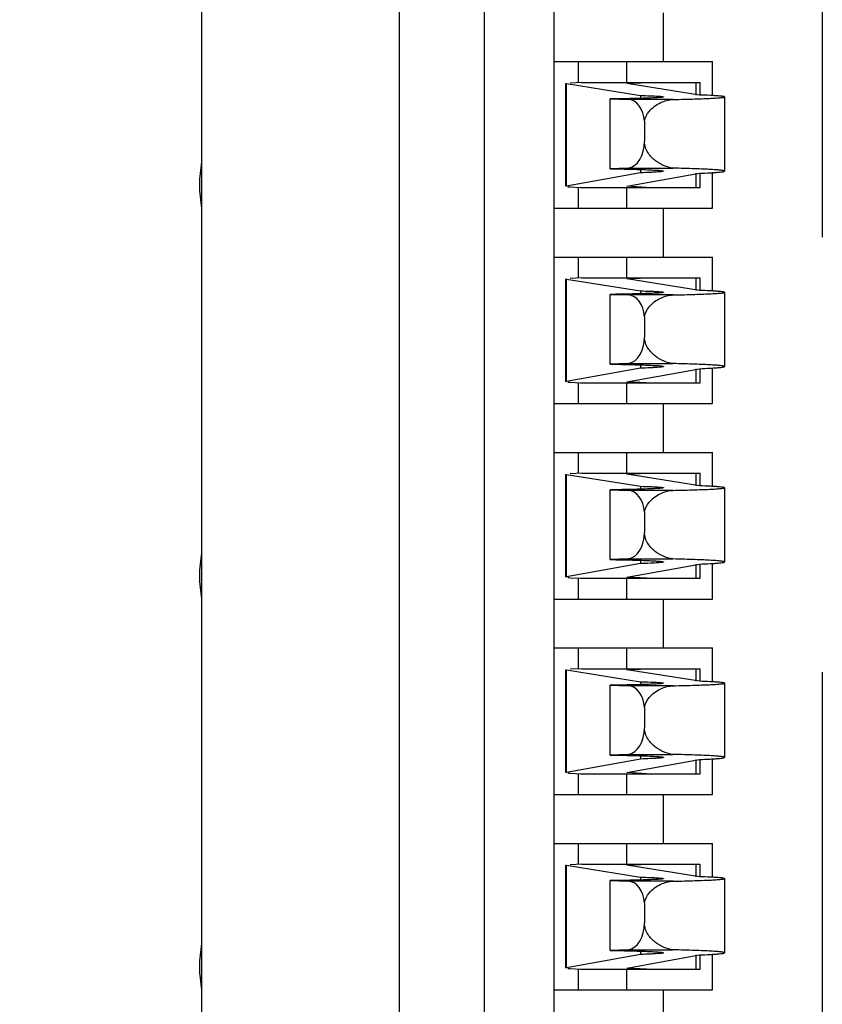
# Model space of a CAD drawing. Header units: inches. Extents: x 0 to 34, y 0 to 22.
# Tile 15 of 51: x 11.392 to 11.65, y 12.13 to 12.448. Entities that reach past the tile are written whole.
import ezdxf

# ---------------------------------------------------------------- set-up
doc = ezdxf.new("R2010")
doc.units = ezdxf.units.IN
doc.header["$LTSCALE"] = 1.87
doc.header["$MEASUREMENT"] = 0
doc.linetypes.add('CENTER', pattern=[0.6, 0.375, -0.075, 0.075, -0.075])
doc.layers.get('0').update_dxf_attribs({"linetype": 'CONTINUOUS'})
for name, color, linetype in [('02___PRT_ALL_AXES', 7, 'CONTINUOUS'), ('DATUMCURVES', 7, 'CONTINUOUS'), ('DIMENSIONS', 7, 'CONTINUOUS')]:
    doc.layers.add(name, color=color, linetype=linetype)
doc.styles.get("Standard").update_dxf_attribs({"font": 'txt', "width": 0.8})
doc.dimstyles.new('DIMSTYLE_2', dxfattribs={"dimtxt": 0.125, "dimasz": 0.18, "dimexe": 0.125, "dimexo": 0.0625, "dimgap": 0.03125, "dimtad": 0, "dimtih": 1, "dimtoh": 1, "dimlfac": 0.5, "dimdsep": 46, "dimtxsty": 'STANDARD', "dimblk": '_FILLED', "dimblk1": '_FILLED', "dimblk2": '_FILLED', "dimcen": 0.09, "dimadec": 0, "dimazin": 0, "dimtp": 0.001, "dimtm": 0.001, "dimtfac": 1, "dimtofl": 0, "dimtmove": 0, "dimatfit": 3, "dimldrblk": '_FILLED', "dimfxl": 1, "dimtolj": 1, "dimarcsym": 0})

# ---------------------------------------------------------------- blocks, each defined once
blk = doc.blocks.new('*D10')
at = {"layer": 'DIMENSIONS', "color": 2, "linetype": 'CONTINUOUS'}
blk.add_line((11.4451448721, 13.9853163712), (10.4613826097, 13.9853163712), dxfattribs=at)
at = {"layer": 'DIMENSIONS', "color": 2, "linetype": 'CONTINUOUS', "insert": (10.3988826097, 14.0478163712), "char_height": 0.125, "width": 1.625, "attachment_point": 3, "line_spacing_factor": 0.9}
blk.add_mtext('2X 98.75{\\Ftxt.shx;\\W1.000000;\\H0.125000; }[3.888]', dxfattribs=at)
blk = doc.blocks.new('_FILLED')
at = {"color": 0, "linetype": 'BYBLOCK'}
blk.add_solid([(0, 0), (-1, 0.1736111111), (-1, -0.1736111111)], dxfattribs=at)

msp = doc.modelspace()

# ---------------------------------------------------------------- linework, layer by layer
at = {"color": 7, "linetype": 'CONTINUOUS'}
for p, q in [((11.5141971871, 10.6129652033), (11.5141974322, 13.1373746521)), ((11.5415881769, 10.7487866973), (11.5415883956, 13.0015531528)), ((11.5639044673, 13.0015531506), (11.5639042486, 10.7487866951)), ((11.4503783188, 12.1161937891), (11.4503783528, 12.4665085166)), ((11.5992763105, 12.4342250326), (11.5992763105, 12.4499730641)), ((11.5639044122, 12.4342250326), (11.615024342, 12.4342250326)), ((11.5717172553, 12.4342250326), (11.5717172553, 12.4275321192)), ((11.5874652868, 12.4275321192), (11.5874652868, 12.4342250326)), ((11.615024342, 12.4232940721), (11.615024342, 12.4342250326)), ((11.5677802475, 12.3940399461), (11.5677802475, 12.4271897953)), ((11.5679419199, 12.3940984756), (11.5679419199, 12.427138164)), ((11.5679419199, 12.427138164), (11.591865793, 12.4233337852)), ((11.5729311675, 12.4275321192), (11.5691815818, 12.4273393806)), ((11.5729311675, 12.4275321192), (11.6110873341, 12.4275321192)), ((11.5874652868, 12.4271897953), (11.5941249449, 12.4275321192)), ((11.6108201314, 12.4234759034), (11.5874652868, 12.4271897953)), ((11.6096859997, 12.4275321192), (11.6096859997, 12.4234759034)), ((11.6110873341, 12.4234759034), (11.6110873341, 12.4275321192)), ((11.591865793, 12.4233337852), (11.591865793, 12.4223973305)), ((11.6189613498, 12.4228623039), (11.6189613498, 12.3989456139)), ((11.5820594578, 12.3997022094), (11.5820594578, 12.4221948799)), ((11.5820594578, 12.4221948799), (11.5878656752, 12.4220199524)), ((11.6023358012, 12.4220199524), (11.5878656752, 12.4220199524)), ((11.5931360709, 12.4150072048), (11.5931360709, 12.4084536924)), ((11.591865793, 12.3984111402), (11.5679419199, 12.3940984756)), ((11.5879167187, 12.3999022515), (11.5820594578, 12.3997022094)), ((11.5874652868, 12.3940399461), (11.6108201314, 12.3982500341)), ((11.5879167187, 12.3999022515), (11.6022630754, 12.3999022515)), ((11.591865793, 12.3994727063), (11.591865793, 12.3984111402)), ((11.6096859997, 12.3982500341), (11.6096859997, 12.3936738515)), ((11.6110873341, 12.3936738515), (11.6110873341, 12.3982500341)), ((11.615024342, 12.3869809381), (11.615024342, 12.3984561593)), ((11.5691815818, 12.3938703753), (11.5725542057, 12.3936738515)), ((11.5937479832, 12.3936738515), (11.5874652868, 12.3940399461)), ((11.5717172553, 12.3936738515), (11.5717172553, 12.3869809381)), ((11.5725542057, 12.3936738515), (11.6110873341, 12.3936738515)), ((11.5874652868, 12.3869809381), (11.5874652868, 12.3936738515)), ((11.5639044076, 12.3869809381), (11.615024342, 12.3869809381)), ((11.5992763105, 12.3712329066), (11.5992763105, 12.3869809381)), ((11.5639044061, 12.3712329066), (11.615024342, 12.3712329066)), ((11.5717172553, 12.3712329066), (11.5717172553, 12.3645399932)), ((11.5874652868, 12.3645399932), (11.5874652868, 12.3712329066)), ((11.615024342, 12.3603019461), (11.615024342, 12.3712329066)), ((11.5677802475, 12.3310478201), (11.5677802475, 12.3641976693)), ((11.5679419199, 12.3311063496), (11.5679419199, 12.364146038)), ((11.5679419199, 12.364146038), (11.591865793, 12.3603416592)), ((11.5729311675, 12.3645399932), (11.5691815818, 12.3643472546)), ((11.5729311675, 12.3645399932), (11.6110873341, 12.3645399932)), ((11.5874652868, 12.3641976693), (11.5941249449, 12.3645399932)), ((11.6108201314, 12.3604837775), (11.5874652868, 12.3641976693)), ((11.6096859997, 12.3645399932), (11.6096859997, 12.3604837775)), ((11.6110873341, 12.3604837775), (11.6110873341, 12.3645399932)), ((11.5820594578, 12.3367100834), (11.5820594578, 12.3592027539)), ((11.5820594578, 12.3592027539), (11.5878656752, 12.3590278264)), ((11.6023358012, 12.3590278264), (11.5878656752, 12.3590278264)), ((11.591865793, 12.3603416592), (11.591865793, 12.3594052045)), ((11.6189613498, 12.3598701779), (11.6189613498, 12.3359534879)), ((11.5931360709, 12.3520150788), (11.5931360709, 12.3454615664)), ((11.5879167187, 12.3369101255), (11.5820594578, 12.3367100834)), ((11.5879167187, 12.3369101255), (11.6022630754, 12.3369101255)), ((11.591865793, 12.3354190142), (11.5679419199, 12.3311063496)), ((11.5874652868, 12.3310478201), (11.6108201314, 12.3352579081)), ((11.591865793, 12.3364805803), (11.591865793, 12.3354190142)), ((11.6096859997, 12.3352579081), (11.6096859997, 12.3306817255)), ((11.6110873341, 12.3306817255), (11.6110873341, 12.3352579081)), ((11.615024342, 12.3239888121), (11.615024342, 12.3354640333)), ((11.5691815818, 12.3308782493), (11.5725542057, 12.3306817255)), ((11.5717172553, 12.3306817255), (11.5717172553, 12.3239888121)), ((11.5725542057, 12.3306817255), (11.6110873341, 12.3306817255)), ((11.5937479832, 12.3306817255), (11.5874652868, 12.3310478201)), ((11.5874652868, 12.3239888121), (11.5874652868, 12.3306817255)), ((11.5639044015, 12.3239888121), (11.615024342, 12.3239888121)), ((11.5992763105, 12.3082407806), (11.5992763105, 12.3239888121)), ((11.5639044, 12.3082407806), (11.615024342, 12.3082407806)), ((11.5717172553, 12.3082407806), (11.5717172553, 12.3015478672)), ((11.5874652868, 12.3015478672), (11.5874652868, 12.3082407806)), ((11.615024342, 12.2973098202), (11.615024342, 12.3082407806)), ((11.5677802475, 12.2680556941), (11.5677802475, 12.3012055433)), ((11.5679419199, 12.2681142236), (11.5679419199, 12.301153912)), ((11.5679419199, 12.301153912), (11.591865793, 12.2973495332)), ((11.5729311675, 12.3015478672), (11.5691815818, 12.3013551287)), ((11.5729311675, 12.3015478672), (11.6110873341, 12.3015478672)), ((11.5874652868, 12.3012055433), (11.5941249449, 12.3015478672)), ((11.6108201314, 12.2974916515), (11.5874652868, 12.3012055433)), ((11.6096859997, 12.3015478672), (11.6096859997, 12.2974916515)), ((11.6110873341, 12.2974916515), (11.6110873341, 12.3015478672)), ((11.5820594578, 12.2737179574), (11.5820594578, 12.2962106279)), ((11.5820594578, 12.2962106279), (11.5878656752, 12.2960357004)), ((11.6023358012, 12.2960357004), (11.5878656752, 12.2960357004)), ((11.591865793, 12.2973495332), (11.591865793, 12.2964130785)), ((11.6189613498, 12.296878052), (11.6189613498, 12.2729613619)), ((11.5931360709, 12.2890229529), (11.5931360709, 12.2824694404)), ((11.5879167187, 12.2739179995), (11.5820594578, 12.2737179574)), ((11.5879167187, 12.2739179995), (11.6022630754, 12.2739179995)), ((11.591865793, 12.2734884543), (11.591865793, 12.2724268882)), ((11.591865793, 12.2724268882), (11.5679419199, 12.2681142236)), ((11.5874652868, 12.2680556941), (11.6108201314, 12.2722657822)), ((11.6096859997, 12.2722657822), (11.6096859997, 12.2676895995)), ((11.6110873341, 12.2676895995), (11.6110873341, 12.2722657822)), ((11.615024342, 12.2609966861), (11.615024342, 12.2724719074)), ((11.5691815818, 12.2678861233), (11.5725542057, 12.2676895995)), ((11.5717172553, 12.2676895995), (11.5717172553, 12.2609966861)), ((11.5725542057, 12.2676895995), (11.6110873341, 12.2676895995)), ((11.5937479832, 12.2676895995), (11.5874652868, 12.2680556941)), ((11.5874652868, 12.2609966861), (11.5874652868, 12.2676895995)), ((11.5639043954, 12.2609966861), (11.615024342, 12.2609966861)), ((11.5992763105, 12.2452486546), (11.5992763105, 12.2609966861)), ((11.5639043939, 12.2452486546), (11.615024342, 12.2452486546)), ((11.5717172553, 12.2452486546), (11.5717172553, 12.2385557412)), ((11.5874652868, 12.2385557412), (11.5874652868, 12.2452486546)), ((11.615024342, 12.2343176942), (11.615024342, 12.2452486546)), ((11.5677802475, 12.2050635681), (11.5677802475, 12.2382134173)), ((11.5729311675, 12.2385557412), (11.5691815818, 12.2383630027)), ((11.5729311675, 12.2385557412), (11.6110873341, 12.2385557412)), ((11.5874652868, 12.2382134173), (11.5941249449, 12.2385557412)), ((11.6108201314, 12.2344995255), (11.5874652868, 12.2382134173)), ((11.6096859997, 12.2385557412), (11.6096859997, 12.2344995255)), ((11.6110873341, 12.2344995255), (11.6110873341, 12.2385557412)), ((11.5679419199, 12.2051220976), (11.5679419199, 12.238161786)), ((11.5679419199, 12.238161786), (11.591865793, 12.2343574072)), ((11.5820594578, 12.2107258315), (11.5820594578, 12.2332185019)), ((11.5820594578, 12.2332185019), (11.5878656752, 12.2330435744)), ((11.6023358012, 12.2330435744), (11.5878656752, 12.2330435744)), ((11.591865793, 12.2343574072), (11.591865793, 12.2334209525)), ((11.6189613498, 12.233885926), (11.6189613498, 12.2099692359)), ((11.5931360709, 12.2260308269), (11.5931360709, 12.2194773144)), ((11.5879167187, 12.2109258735), (11.5820594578, 12.2107258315)), ((11.5879167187, 12.2109258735), (11.6022630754, 12.2109258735)), ((11.591865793, 12.2104963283), (11.591865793, 12.2094347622)), ((11.591865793, 12.2094347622), (11.5679419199, 12.2051220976)), ((11.5874652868, 12.2050635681), (11.6108201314, 12.2092736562)), ((11.6096859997, 12.2092736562), (11.6096859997, 12.2046974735)), ((11.6110873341, 12.2046974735), (11.6110873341, 12.2092736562)), ((11.615024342, 12.1980045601), (11.615024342, 12.2094797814)), ((11.5691815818, 12.2048939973), (11.5725542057, 12.2046974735)), ((11.5717172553, 12.2046974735), (11.5717172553, 12.1980045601)), ((11.5725542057, 12.2046974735), (11.6110873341, 12.2046974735)), ((11.5937479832, 12.2046974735), (11.5874652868, 12.2050635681)), ((11.5874652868, 12.1980045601), (11.5874652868, 12.2046974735)), ((11.5639043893, 12.1980045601), (11.615024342, 12.1980045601)), ((11.5992763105, 12.1822565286), (11.5992763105, 12.1980045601)), ((11.5639043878, 12.1822565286), (11.615024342, 12.1822565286)), ((11.5717172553, 12.1822565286), (11.5717172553, 12.1755636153)), ((11.5874652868, 12.1755636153), (11.5874652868, 12.1822565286)), ((11.615024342, 12.1713255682), (11.615024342, 12.1822565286)), ((11.5677802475, 12.1420714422), (11.5677802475, 12.1752212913)), ((11.5679419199, 12.1421299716), (11.5679419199, 12.1751696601)), ((11.5679419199, 12.1751696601), (11.591865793, 12.1713652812)), ((11.5729311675, 12.1755636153), (11.5691815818, 12.1753708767)), ((11.5729311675, 12.1755636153), (11.6110873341, 12.1755636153)), ((11.5874652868, 12.1752212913), (11.5941249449, 12.1755636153)), ((11.6108201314, 12.1715073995), (11.5874652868, 12.1752212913)), ((11.6096859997, 12.1755636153), (11.6096859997, 12.1715073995)), ((11.6110873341, 12.1715073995), (11.6110873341, 12.1755636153)), ((11.5820594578, 12.1477337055), (11.5820594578, 12.170226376)), ((11.5820594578, 12.170226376), (11.5878656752, 12.1700514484)), ((11.6023358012, 12.1700514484), (11.5878656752, 12.1700514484)), ((11.591865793, 12.1713652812), (11.591865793, 12.1704288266)), ((11.6189613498, 12.1708938), (11.6189613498, 12.1469771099)), ((11.5931360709, 12.1630387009), (11.5931360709, 12.1564851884)), ((11.591865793, 12.1464426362), (11.5679419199, 12.1421299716)), ((11.5879167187, 12.1479337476), (11.5820594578, 12.1477337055)), ((11.5874652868, 12.1420714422), (11.6108201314, 12.1462815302)), ((11.5879167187, 12.1479337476), (11.6022630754, 12.1479337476)), ((11.591865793, 12.1475042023), (11.591865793, 12.1464426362)), ((11.6096859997, 12.1462815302), (11.6096859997, 12.1417053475)), ((11.6110873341, 12.1417053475), (11.6110873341, 12.1462815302)), ((11.615024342, 12.1350124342), (11.615024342, 12.1464876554)), ((11.5691815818, 12.1419018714), (11.5725542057, 12.1417053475)), ((11.5717172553, 12.1417053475), (11.5717172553, 12.1350124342)), ((11.5725542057, 12.1417053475), (11.6110873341, 12.1417053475)), ((11.5937479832, 12.1417053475), (11.5874652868, 12.1420714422)), ((11.5874652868, 12.1350124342), (11.5874652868, 12.1417053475)), ((11.5639043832, 12.1350124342), (11.615024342, 12.1350124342)), ((11.5992763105, 12.1192644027), (11.5992763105, 12.1350124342))]:
    msp.add_line(p, q, dxfattribs=at)
for centre, major_axis, ratio, start_param, end_param in [((11.5874652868, 12.4271897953), (0.0196850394, -0), 0.0205071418, 3.1415926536, 3.2698441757), ((11.5878085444, 12.414146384), (0, 0.0078740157), 0.680675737, -1.4612531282, -0.0106596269), ((11.5872806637, 12.4084536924), (-0, 0.0086023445), 0.680675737, -3.0327509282, -1.5707963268), ((11.5874652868, 12.3940399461), (0.0196850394, -0), 0.0232470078, 3.0133411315, 3.1415926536), ((11.5874652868, 12.3940399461), (0.0196850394, -0), 0.0232470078, -2.8885244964, -2.7619907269), ((11.5874652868, 12.3641976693), (0.0196850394, 0), 0.0205071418, 3.1415926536, 3.2698441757), ((11.5878085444, 12.351154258), (-0, 0.0078740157), 0.680675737, -1.4612531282, -0.0106596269), ((11.5872806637, 12.3454615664), (-0, 0.0086023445), 0.680675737, -3.0327509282, -1.5707963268), ((11.5874652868, 12.3310478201), (0.0196850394, -0), 0.0232470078, 3.0133411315, 3.1415926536), ((11.5874652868, 12.3310478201), (0.0196850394, -0), 0.0232470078, -2.8885244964, -2.7619907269), ((11.5874652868, 12.3012055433), (0.0196850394, -0), 0.0205071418, 3.1415926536, 3.2698441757), ((11.5878085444, 12.288162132), (0, 0.0078740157), 0.680675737, -1.4612531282, -0.0106596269), ((11.5872806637, 12.2824694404), (-0, 0.0086023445), 0.680675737, -3.0327509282, -1.5707963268), ((11.5874652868, 12.2680556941), (0.0196850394, -0), 0.0232470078, 3.0133411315, 3.1415926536), ((11.5874652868, 12.2680556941), (0.0196850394, -0), 0.0232470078, -2.8885244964, -2.7619907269), ((11.5874652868, 12.2382134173), (0.0196850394, -0), 0.0205071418, -3.1415926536, -3.0133411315), ((11.5878085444, 12.225170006), (-0, 0.0078740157), 0.680675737, -1.4612531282, -0.0106596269), ((11.5872806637, 12.2194773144), (-0, 0.0086023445), 0.680675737, -3.0327509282, -1.5707963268), ((11.5874652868, 12.2050635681), (0.0196850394, -0), 0.0232470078, 3.0133411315, 3.1415926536), ((11.5874652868, 12.2050635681), (0.0196850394, -0), 0.0232470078, -2.8885244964, -2.7619907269), ((11.5874652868, 12.1752212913), (0.0196850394, -0), 0.0205071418, -3.1415926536, -3.0133411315), ((11.5878085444, 12.16217788), (0, 0.0078740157), 0.680675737, -1.4612531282, -0.0106596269), ((11.5872806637, 12.1564851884), (0, 0.0086023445), 0.680675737, -3.0327509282, -1.5707963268), ((11.5874652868, 12.1420714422), (0.0196850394, -0), 0.0232470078, 3.0133411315, 3.1415926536), ((11.5874652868, 12.1420714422), (0.0196850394, -0), 0.0232470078, -2.8885244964, -2.7619907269)]:
    msp.add_ellipse(centre, major_axis=major_axis, ratio=ratio, start_param=start_param, end_param=end_param, dxfattribs=at)
for points, knots in [([(11.5992764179, 12.4228623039), (11.5992764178, 12.4228329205), (11.5991393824, 12.4227957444), (11.5989505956, 12.4227541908), (11.5985688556, 12.42270827), (11.5978132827, 12.4226385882), (11.5965003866, 12.422559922), (11.59453756, 12.4224741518), (11.5920556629, 12.4223929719), (11.5890991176, 12.4223177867), (11.5857131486, 12.4222500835), (11.58331857, 12.4222124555), (11.5820594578, 12.4221948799)], [0, 0, 0, 0, 0.0051097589, 0.018112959, 0.039341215, 0.0687728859, 0.1519558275, 0.2666257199, 0.4110962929, 0.5835263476, 0.7810197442, 1, 1, 1, 1]), ([(11.591865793, 12.4233337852), (11.5929264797, 12.4233035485), (11.5944141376, 12.4232559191), (11.596248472, 12.4231745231), (11.5973073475, 12.423117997), (11.5981164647, 12.4230570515), (11.5987473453, 12.4230058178), (11.5990420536, 12.422940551), (11.5992764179, 12.4229073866), (11.5992764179, 12.4228623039)], [0, 0, 0, 0, 0.42777285, 0.5994815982, 0.7413824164, 0.8527629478, 0.9330021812, 0.9818256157, 1, 1, 1, 1]), ([(11.6023358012, 12.4220199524), (11.6035832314, 12.4220463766), (11.6059385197, 12.4221008), (11.609249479, 12.4221936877), (11.612105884, 12.4222920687), (11.6144806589, 12.4223949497), (11.6163464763, 12.4225000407), (11.6175856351, 12.4225967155), (11.6182997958, 12.4226782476), (11.6186540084, 12.4227362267), (11.6188409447, 12.4227802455), (11.6189614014, 12.4228323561), (11.6189614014, 12.4228623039)], [0, 0, 0, 0, 0.2244391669, 0.4237886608, 0.5957866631, 0.7386191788, 0.8511679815, 0.9324261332, 0.9611254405, 0.9818374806, 0.9946129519, 1, 1, 1, 1]), ([(11.6189614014, 12.4228623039), (11.6189614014, 12.4229133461), (11.6187133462, 12.4229692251), (11.6183822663, 12.4230413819), (11.6176981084, 12.4231138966), (11.6168112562, 12.423189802), (11.6156518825, 12.4232644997), (11.6136317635, 12.4233711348), (11.6119916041, 12.4234350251), (11.6108201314, 12.4234759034)], [0, 0, 0, 0, 0.0187015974, 0.0673240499, 0.1470457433, 0.2577737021, 0.3990965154, 0.5705169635, 1, 1, 1, 1]), ([(11.5931360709, 12.4150072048), (11.5933230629, 12.416164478), (11.5942554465, 12.4180503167), (11.5963258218, 12.4198839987), (11.5988444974, 12.4214051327), (11.6009717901, 12.4220049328), (11.6023358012, 12.4220199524)], [0, 0, 0, 0, 0.2852145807, 0.4833035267, 0.6681181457, 1, 1, 1, 1]), ([(11.6022630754, 12.3999022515), (11.6013022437, 12.4000103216), (11.5993167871, 12.4005708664), (11.5965401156, 12.4022132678), (11.5940079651, 12.4047136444), (11.5931360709, 12.4071773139), (11.5931360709, 12.4084536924)], [0, 0, 0, 0, 0.216032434, 0.4534933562, 0.714818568, 1, 1, 1, 1]), ([(11.5820594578, 12.3997022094), (11.5833185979, 12.3996822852), (11.5857132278, 12.3996396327), (11.5890992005, 12.3995628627), (11.5920558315, 12.399477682), (11.5945375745, 12.3993855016), (11.5965010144, 12.3992886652), (11.5978128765, 12.3991986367), (11.5985699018, 12.3991207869), (11.5989493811, 12.3990667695), (11.5991435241, 12.399022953), (11.5992764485, 12.3989762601), (11.5992764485, 12.3989456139)], [0, 0, 0, 0, 0.2188723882, 0.4162699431, 0.5886218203, 0.733036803, 0.8476778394, 0.9308664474, 0.9603198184, 0.9815897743, 0.9946735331, 1, 1, 1, 1]), ([(11.5992764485, 12.3989456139), (11.5992764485, 12.3988991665), (11.5990471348, 12.3988520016), (11.598745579, 12.3987862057), (11.598117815, 12.3987233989), (11.5973071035, 12.3986563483), (11.5962487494, 12.3985914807), (11.5944141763, 12.3984995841), (11.5929265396, 12.3984454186), (11.591865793, 12.3984111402)], [0, 0, 0, 0, 0.0187030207, 0.0676749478, 0.1479436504, 0.2592811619, 0.4010829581, 0.5726446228, 1, 1, 1, 1]), ([(11.6189614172, 12.3989456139), (11.6189614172, 12.3989774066), (11.6188451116, 12.3990391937), (11.6186515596, 12.39908824), (11.6182979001, 12.3991548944), (11.6175790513, 12.3992471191), (11.6163352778, 12.3993572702), (11.6144604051, 12.3994765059), (11.6120752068, 12.3995934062), (11.6092062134, 12.3997050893), (11.6058810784, 12.3998105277), (11.6035157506, 12.3998722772), (11.6022630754, 12.3999022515)], [0, 0, 0, 0, 0.005689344, 0.0185889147, 0.0393694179, 0.0681088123, 0.1493942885, 0.2619205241, 0.4046867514, 0.5765749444, 0.7757681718, 1, 1, 1, 1]), ([(11.6108201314, 12.3982500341), (11.6119916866, 12.3982963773), (11.6136318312, 12.3983689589), (11.6156522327, 12.398489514), (11.61681095, 12.3985748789), (11.6176998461, 12.3986591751), (11.6183801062, 12.3987455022), (11.6187200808, 12.3988203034), (11.6189614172, 12.3988926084), (11.6189614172, 12.3989456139)], [0, 0, 0, 0, 0.4289241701, 0.6001500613, 0.7413435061, 0.8520177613, 0.9317833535, 0.9806090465, 1, 1, 1, 1]), ([(11.5992764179, 12.3598701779), (11.5992764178, 12.3598407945), (11.5991393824, 12.3598036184), (11.5989505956, 12.3597620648), (11.5985688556, 12.359716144), (11.5978132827, 12.3596464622), (11.5965003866, 12.359567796), (11.59453756, 12.3594820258), (11.5920556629, 12.359400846), (11.5890991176, 12.3593256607), (11.5857131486, 12.3592579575), (11.58331857, 12.3592203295), (11.5820594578, 12.3592027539)], [0, 0, 0, 0, 0.0051097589, 0.018112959, 0.039341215, 0.0687728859, 0.1519558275, 0.2666257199, 0.4110962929, 0.5835263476, 0.7810197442, 1, 1, 1, 1]), ([(11.591865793, 12.3603416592), (11.5929264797, 12.3603114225), (11.5944141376, 12.3602637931), (11.596248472, 12.3601823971), (11.5973073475, 12.360125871), (11.5981164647, 12.3600649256), (11.5987473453, 12.3600136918), (11.5990420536, 12.359948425), (11.5992764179, 12.3599152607), (11.5992764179, 12.3598701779)], [0, 0, 0, 0, 0.42777285, 0.5994815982, 0.7413824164, 0.8527629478, 0.9330021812, 0.9818256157, 1, 1, 1, 1]), ([(11.5931360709, 12.3520150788), (11.5933230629, 12.3531723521), (11.5942554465, 12.3550581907), (11.5963258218, 12.3568918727), (11.5988444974, 12.3584130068), (11.6009717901, 12.3590128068), (11.6023358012, 12.3590278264)], [0, 0, 0, 0, 0.2852145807, 0.4833035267, 0.6681181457, 1, 1, 1, 1]), ([(11.6023358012, 12.3590278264), (11.6035832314, 12.3590542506), (11.6059385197, 12.359108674), (11.609249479, 12.3592015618), (11.612105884, 12.3592999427), (11.6144806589, 12.3594028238), (11.6163464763, 12.3595079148), (11.6175856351, 12.3596045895), (11.6182997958, 12.3596861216), (11.6186540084, 12.3597441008), (11.6188409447, 12.3597881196), (11.6189614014, 12.3598402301), (11.6189614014, 12.3598701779)], [0, 0, 0, 0, 0.2244391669, 0.4237886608, 0.5957866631, 0.7386191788, 0.8511679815, 0.9324261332, 0.9611254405, 0.9818374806, 0.9946129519, 1, 1, 1, 1]), ([(11.6189614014, 12.3598701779), (11.6189614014, 12.3599212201), (11.6187133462, 12.3599770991), (11.6183822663, 12.3600492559), (11.6176981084, 12.3601217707), (11.6168112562, 12.360197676), (11.6156518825, 12.3602723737), (11.6136317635, 12.3603790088), (11.6119916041, 12.3604428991), (11.6108201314, 12.3604837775)], [0, 0, 0, 0, 0.0187015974, 0.0673240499, 0.1470457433, 0.2577737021, 0.3990965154, 0.5705169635, 1, 1, 1, 1]), ([(11.6022630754, 12.3369101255), (11.6013022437, 12.3370181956), (11.5993167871, 12.3375787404), (11.5965401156, 12.3392211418), (11.5940079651, 12.3417215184), (11.5931360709, 12.3441851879), (11.5931360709, 12.3454615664)], [0, 0, 0, 0, 0.216032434, 0.4534933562, 0.714818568, 1, 1, 1, 1]), ([(11.5820594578, 12.3367100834), (11.5833185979, 12.3366901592), (11.5857132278, 12.3366475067), (11.5890992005, 12.3365707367), (11.5920558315, 12.336485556), (11.5945375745, 12.3363933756), (11.5965010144, 12.3362965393), (11.5978128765, 12.3362065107), (11.5985699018, 12.3361286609), (11.5989493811, 12.3360746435), (11.5991435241, 12.336030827), (11.5992764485, 12.3359841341), (11.5992764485, 12.3359534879)], [0, 0, 0, 0, 0.2188723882, 0.4162699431, 0.5886218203, 0.733036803, 0.8476778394, 0.9308664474, 0.9603198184, 0.9815897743, 0.9946735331, 1, 1, 1, 1]), ([(11.6189614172, 12.3359534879), (11.6189614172, 12.3359852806), (11.6188451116, 12.3360470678), (11.6186515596, 12.336096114), (11.6182979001, 12.3361627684), (11.6175790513, 12.3362549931), (11.6163352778, 12.3363651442), (11.6144604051, 12.3364843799), (11.6120752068, 12.3366012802), (11.6092062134, 12.3367129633), (11.6058810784, 12.3368184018), (11.6035157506, 12.3368801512), (11.6022630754, 12.3369101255)], [0, 0, 0, 0, 0.005689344, 0.0185889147, 0.0393694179, 0.0681088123, 0.1493942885, 0.2619205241, 0.4046867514, 0.5765749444, 0.7757681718, 1, 1, 1, 1]), ([(11.5992764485, 12.3359534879), (11.5992764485, 12.3359070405), (11.5990471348, 12.3358598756), (11.598745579, 12.3357940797), (11.598117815, 12.3357312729), (11.5973071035, 12.3356642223), (11.5962487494, 12.3355993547), (11.5944141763, 12.3355074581), (11.5929265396, 12.3354532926), (11.591865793, 12.3354190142)], [0, 0, 0, 0, 0.0187030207, 0.0676749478, 0.1479436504, 0.2592811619, 0.4010829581, 0.5726446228, 1, 1, 1, 1]), ([(11.6108201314, 12.3352579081), (11.6119916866, 12.3353042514), (11.6136318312, 12.3353768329), (11.6156522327, 12.335497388), (11.61681095, 12.3355827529), (11.6176998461, 12.3356670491), (11.6183801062, 12.3357533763), (11.6187200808, 12.3358281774), (11.6189614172, 12.3359004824), (11.6189614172, 12.3359534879)], [0, 0, 0, 0, 0.4289241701, 0.6001500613, 0.7413435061, 0.8520177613, 0.9317833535, 0.9806090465, 1, 1, 1, 1]), ([(11.5992764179, 12.2968780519), (11.5992764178, 12.2968486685), (11.5991393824, 12.2968114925), (11.5989505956, 12.2967699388), (11.5985688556, 12.296724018), (11.5978132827, 12.2966543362), (11.5965003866, 12.29657567), (11.59453756, 12.2964898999), (11.5920556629, 12.29640872), (11.5890991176, 12.2963335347), (11.5857131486, 12.2962658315), (11.58331857, 12.2962282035), (11.5820594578, 12.2962106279)], [0, 0, 0, 0, 0.0051097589, 0.018112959, 0.039341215, 0.0687728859, 0.1519558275, 0.2666257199, 0.4110962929, 0.5835263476, 0.7810197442, 1, 1, 1, 1]), ([(11.591865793, 12.2973495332), (11.5929264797, 12.2973192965), (11.5944141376, 12.2972716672), (11.596248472, 12.2971902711), (11.5973073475, 12.297133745), (11.5981164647, 12.2970727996), (11.5987473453, 12.2970215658), (11.5990420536, 12.2969562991), (11.5992764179, 12.2969231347), (11.5992764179, 12.296878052)], [0, 0, 0, 0, 0.42777285, 0.5994815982, 0.7413824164, 0.8527629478, 0.9330021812, 0.9818256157, 1, 1, 1, 1]), ([(11.5931360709, 12.2890229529), (11.5933230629, 12.2901802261), (11.5942554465, 12.2920660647), (11.5963258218, 12.2938997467), (11.5988444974, 12.2954208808), (11.6009717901, 12.2960206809), (11.6023358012, 12.2960357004)], [0, 0, 0, 0, 0.2852145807, 0.4833035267, 0.6681181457, 1, 1, 1, 1]), ([(11.6023358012, 12.2960357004), (11.6035832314, 12.2960621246), (11.6059385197, 12.296116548), (11.609249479, 12.2962094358), (11.612105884, 12.2963078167), (11.6144806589, 12.2964106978), (11.6163464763, 12.2965157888), (11.6175856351, 12.2966124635), (11.6182997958, 12.2966939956), (11.6186540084, 12.2967519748), (11.6188409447, 12.2967959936), (11.6189614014, 12.2968481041), (11.6189614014, 12.296878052)], [0, 0, 0, 0, 0.2244391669, 0.4237886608, 0.5957866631, 0.7386191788, 0.8511679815, 0.9324261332, 0.9611254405, 0.9818374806, 0.9946129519, 1, 1, 1, 1]), ([(11.6189614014, 12.296878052), (11.6189614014, 12.2969290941), (11.6187133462, 12.2969849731), (11.6183822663, 12.2970571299), (11.6176981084, 12.2971296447), (11.6168112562, 12.29720555), (11.6156518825, 12.2972802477), (11.6136317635, 12.2973868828), (11.6119916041, 12.2974507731), (11.6108201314, 12.2974916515)], [0, 0, 0, 0, 0.0187015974, 0.0673240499, 0.1470457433, 0.2577737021, 0.3990965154, 0.5705169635, 1, 1, 1, 1]), ([(11.6022630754, 12.2739179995), (11.6013022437, 12.2740260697), (11.5993167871, 12.2745866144), (11.5965401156, 12.2762290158), (11.5940079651, 12.2787293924), (11.5931360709, 12.2811930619), (11.5931360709, 12.2824694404)], [0, 0, 0, 0, 0.216032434, 0.4534933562, 0.714818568, 1, 1, 1, 1]), ([(11.5820594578, 12.2737179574), (11.5833185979, 12.2736980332), (11.5857132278, 12.2736553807), (11.5890992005, 12.2735786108), (11.5920558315, 12.27349343), (11.5945375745, 12.2734012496), (11.5965010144, 12.2733044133), (11.5978128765, 12.2732143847), (11.5985699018, 12.2731365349), (11.5989493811, 12.2730825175), (11.5991435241, 12.273038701), (11.5992764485, 12.2729920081), (11.5992764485, 12.2729613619)], [0, 0, 0, 0, 0.2188723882, 0.4162699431, 0.5886218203, 0.733036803, 0.8476778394, 0.9308664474, 0.9603198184, 0.9815897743, 0.9946735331, 1, 1, 1, 1]), ([(11.6189614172, 12.2729613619), (11.6189614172, 12.2729931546), (11.6188451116, 12.2730549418), (11.6186515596, 12.273103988), (11.6182979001, 12.2731706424), (11.6175790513, 12.2732628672), (11.6163352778, 12.2733730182), (11.6144604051, 12.2734922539), (11.6120752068, 12.2736091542), (11.6092062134, 12.2737208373), (11.6058810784, 12.2738262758), (11.6035157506, 12.2738880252), (11.6022630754, 12.2739179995)], [0, 0, 0, 0, 0.005689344, 0.0185889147, 0.0393694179, 0.0681088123, 0.1493942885, 0.2619205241, 0.4046867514, 0.5765749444, 0.7757681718, 1, 1, 1, 1]), ([(11.5992764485, 12.2729613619), (11.5992764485, 12.2729149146), (11.5990471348, 12.2728677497), (11.598745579, 12.2728019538), (11.598117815, 12.2727391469), (11.5973071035, 12.2726720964), (11.5962487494, 12.2726072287), (11.5944141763, 12.2725153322), (11.5929265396, 12.2724611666), (11.591865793, 12.2724268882)], [0, 0, 0, 0, 0.0187030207, 0.0676749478, 0.1479436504, 0.2592811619, 0.4010829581, 0.5726446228, 1, 1, 1, 1]), ([(11.6108201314, 12.2722657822), (11.6119916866, 12.2723121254), (11.6136318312, 12.2723847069), (11.6156522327, 12.272505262), (11.61681095, 12.2725906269), (11.6176998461, 12.2726749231), (11.6183801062, 12.2727612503), (11.6187200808, 12.2728360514), (11.6189614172, 12.2729083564), (11.6189614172, 12.2729613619)], [0, 0, 0, 0, 0.4289241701, 0.6001500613, 0.7413435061, 0.8520177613, 0.9317833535, 0.9806090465, 1, 1, 1, 1]), ([(11.5992764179, 12.233885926), (11.5992764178, 12.2338565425), (11.5991393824, 12.2338193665), (11.5989505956, 12.2337778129), (11.5985688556, 12.233731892), (11.5978132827, 12.2336622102), (11.5965003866, 12.2335835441), (11.59453756, 12.2334977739), (11.5920556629, 12.233416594), (11.5890991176, 12.2333414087), (11.5857131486, 12.2332737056), (11.58331857, 12.2332360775), (11.5820594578, 12.2332185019)], [0, 0, 0, 0, 0.0051097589, 0.018112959, 0.039341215, 0.0687728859, 0.1519558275, 0.2666257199, 0.4110962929, 0.5835263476, 0.7810197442, 1, 1, 1, 1]), ([(11.591865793, 12.2343574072), (11.5929264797, 12.2343271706), (11.5944141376, 12.2342795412), (11.596248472, 12.2341981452), (11.5973073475, 12.234141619), (11.5981164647, 12.2340806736), (11.5987473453, 12.2340294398), (11.5990420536, 12.2339641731), (11.5992764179, 12.2339310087), (11.5992764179, 12.233885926)], [0, 0, 0, 0, 0.42777285, 0.5994815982, 0.7413824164, 0.8527629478, 0.9330021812, 0.9818256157, 1, 1, 1, 1]), ([(11.5931360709, 12.2260308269), (11.5933230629, 12.2271881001), (11.5942554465, 12.2290739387), (11.5963258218, 12.2309076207), (11.5988444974, 12.2324287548), (11.6009717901, 12.2330285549), (11.6023358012, 12.2330435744)], [0, 0, 0, 0, 0.2852145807, 0.4833035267, 0.6681181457, 1, 1, 1, 1]), ([(11.6023358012, 12.2330435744), (11.6035832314, 12.2330699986), (11.6059385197, 12.233124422), (11.609249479, 12.2332173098), (11.612105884, 12.2333156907), (11.6144806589, 12.2334185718), (11.6163464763, 12.2335236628), (11.6175856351, 12.2336203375), (11.6182997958, 12.2337018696), (11.6186540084, 12.2337598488), (11.6188409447, 12.2338038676), (11.6189614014, 12.2338559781), (11.6189614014, 12.233885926)], [0, 0, 0, 0, 0.2244391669, 0.4237886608, 0.5957866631, 0.7386191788, 0.8511679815, 0.9324261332, 0.9611254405, 0.9818374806, 0.9946129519, 1, 1, 1, 1]), ([(11.6189614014, 12.233885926), (11.6189614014, 12.2339369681), (11.6187133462, 12.2339928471), (11.6183822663, 12.2340650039), (11.6176981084, 12.2341375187), (11.6168112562, 12.234213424), (11.6156518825, 12.2342881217), (11.6136317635, 12.2343947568), (11.6119916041, 12.2344586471), (11.6108201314, 12.2344995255)], [0, 0, 0, 0, 0.0187015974, 0.0673240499, 0.1470457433, 0.2577737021, 0.3990965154, 0.5705169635, 1, 1, 1, 1]), ([(11.6022630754, 12.2109258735), (11.6013022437, 12.2110339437), (11.5993167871, 12.2115944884), (11.5965401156, 12.2132368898), (11.5940079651, 12.2157372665), (11.5931360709, 12.2182009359), (11.5931360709, 12.2194773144)], [0, 0, 0, 0, 0.216032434, 0.4534933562, 0.714818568, 1, 1, 1, 1]), ([(11.5820594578, 12.2107258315), (11.5833185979, 12.2107059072), (11.5857132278, 12.2106632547), (11.5890992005, 12.2105864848), (11.5920558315, 12.210501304), (11.5945375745, 12.2104091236), (11.5965010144, 12.2103122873), (11.5978128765, 12.2102222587), (11.5985699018, 12.2101444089), (11.5989493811, 12.2100903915), (11.5991435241, 12.2100465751), (11.5992764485, 12.2099998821), (11.5992764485, 12.2099692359)], [0, 0, 0, 0, 0.2188723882, 0.4162699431, 0.5886218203, 0.733036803, 0.8476778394, 0.9308664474, 0.9603198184, 0.9815897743, 0.9946735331, 1, 1, 1, 1]), ([(11.5992764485, 12.2099692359), (11.5992764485, 12.2099227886), (11.5990471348, 12.2098756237), (11.598745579, 12.2098098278), (11.598117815, 12.2097470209), (11.5973071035, 12.2096799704), (11.5962487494, 12.2096151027), (11.5944141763, 12.2095232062), (11.5929265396, 12.2094690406), (11.591865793, 12.2094347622)], [0, 0, 0, 0, 0.0187030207, 0.0676749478, 0.1479436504, 0.2592811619, 0.4010829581, 0.5726446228, 1, 1, 1, 1]), ([(11.6189614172, 12.2099692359), (11.6189614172, 12.2100010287), (11.6188451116, 12.2100628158), (11.6186515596, 12.2101118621), (11.6182979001, 12.2101785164), (11.6175790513, 12.2102707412), (11.6163352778, 12.2103808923), (11.6144604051, 12.210500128), (11.6120752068, 12.2106170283), (11.6092062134, 12.2107287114), (11.6058810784, 12.2108341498), (11.6035157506, 12.2108958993), (11.6022630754, 12.2109258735)], [0, 0, 0, 0, 0.005689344, 0.0185889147, 0.0393694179, 0.0681088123, 0.1493942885, 0.2619205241, 0.4046867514, 0.5765749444, 0.7757681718, 1, 1, 1, 1]), ([(11.6108201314, 12.2092736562), (11.6119916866, 12.2093199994), (11.6136318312, 12.2093925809), (11.6156522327, 12.209513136), (11.61681095, 12.2095985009), (11.6176998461, 12.2096827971), (11.6183801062, 12.2097691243), (11.6187200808, 12.2098439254), (11.6189614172, 12.2099162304), (11.6189614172, 12.2099692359)], [0, 0, 0, 0, 0.4289241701, 0.6001500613, 0.7413435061, 0.8520177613, 0.9317833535, 0.9806090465, 1, 1, 1, 1]), ([(11.5992764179, 12.1708938), (11.5992764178, 12.1708644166), (11.5991393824, 12.1708272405), (11.5989505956, 12.1707856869), (11.5985688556, 12.170739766), (11.5978132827, 12.1706700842), (11.5965003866, 12.1705914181), (11.59453756, 12.1705056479), (11.5920556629, 12.170424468), (11.5890991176, 12.1703492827), (11.5857131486, 12.1702815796), (11.58331857, 12.1702439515), (11.5820594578, 12.170226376)], [0, 0, 0, 0, 0.0051097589, 0.018112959, 0.039341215, 0.0687728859, 0.1519558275, 0.2666257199, 0.4110962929, 0.5835263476, 0.7810197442, 1, 1, 1, 1]), ([(11.591865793, 12.1713652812), (11.5929264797, 12.1713350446), (11.5944141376, 12.1712874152), (11.596248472, 12.1712060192), (11.5973073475, 12.171149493), (11.5981164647, 12.1710885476), (11.5987473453, 12.1710373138), (11.5990420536, 12.1709720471), (11.5992764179, 12.1709388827), (11.5992764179, 12.1708938)], [0, 0, 0, 0, 0.42777285, 0.5994815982, 0.7413824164, 0.8527629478, 0.9330021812, 0.9818256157, 1, 1, 1, 1]), ([(11.5931360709, 12.1630387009), (11.5933230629, 12.1641959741), (11.5942554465, 12.1660818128), (11.5963258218, 12.1679154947), (11.5988444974, 12.1694366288), (11.6009717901, 12.1700364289), (11.6023358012, 12.1700514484)], [0, 0, 0, 0, 0.2852145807, 0.4833035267, 0.6681181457, 1, 1, 1, 1]), ([(11.6023358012, 12.1700514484), (11.6035832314, 12.1700778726), (11.6059385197, 12.170132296), (11.609249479, 12.1702251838), (11.612105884, 12.1703235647), (11.6144806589, 12.1704264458), (11.6163464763, 12.1705315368), (11.6175856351, 12.1706282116), (11.6182997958, 12.1707097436), (11.6186540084, 12.1707677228), (11.6188409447, 12.1708117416), (11.6189614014, 12.1708638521), (11.6189614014, 12.1708938)], [0, 0, 0, 0, 0.2244391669, 0.4237886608, 0.5957866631, 0.7386191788, 0.8511679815, 0.9324261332, 0.9611254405, 0.9818374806, 0.9946129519, 1, 1, 1, 1]), ([(11.6189614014, 12.1708938), (11.6189614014, 12.1709448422), (11.6187133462, 12.1710007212), (11.6183822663, 12.1710728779), (11.6176981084, 12.1711453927), (11.6168112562, 12.1712212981), (11.6156518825, 12.1712959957), (11.6136317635, 12.1714026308), (11.6119916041, 12.1714665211), (11.6108201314, 12.1715073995)], [0, 0, 0, 0, 0.0187015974, 0.0673240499, 0.1470457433, 0.2577737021, 0.3990965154, 0.5705169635, 1, 1, 1, 1]), ([(11.6022630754, 12.1479337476), (11.6013022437, 12.1480418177), (11.5993167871, 12.1486023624), (11.5965401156, 12.1502447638), (11.5940079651, 12.1527451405), (11.5931360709, 12.1552088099), (11.5931360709, 12.1564851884)], [0, 0, 0, 0, 0.216032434, 0.4534933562, 0.714818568, 1, 1, 1, 1]), ([(11.5820594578, 12.1477337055), (11.5833185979, 12.1477137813), (11.5857132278, 12.1476711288), (11.5890992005, 12.1475943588), (11.5920558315, 12.1475091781), (11.5945375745, 12.1474169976), (11.5965010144, 12.1473201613), (11.5978128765, 12.1472301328), (11.5985699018, 12.1471522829), (11.5989493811, 12.1470982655), (11.5991435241, 12.1470544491), (11.5992764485, 12.1470077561), (11.5992764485, 12.1469771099)], [0, 0, 0, 0, 0.2188723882, 0.4162699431, 0.5886218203, 0.733036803, 0.8476778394, 0.9308664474, 0.9603198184, 0.9815897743, 0.9946735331, 1, 1, 1, 1]), ([(11.5992764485, 12.1469771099), (11.5992764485, 12.1469306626), (11.5990471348, 12.1468834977), (11.598745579, 12.1468177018), (11.598117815, 12.1467548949), (11.5973071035, 12.1466878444), (11.5962487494, 12.1466229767), (11.5944141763, 12.1465310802), (11.5929265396, 12.1464769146), (11.591865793, 12.1464426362)], [0, 0, 0, 0, 0.0187030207, 0.0676749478, 0.1479436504, 0.2592811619, 0.4010829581, 0.5726446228, 1, 1, 1, 1]), ([(11.6189614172, 12.14697711), (11.6189614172, 12.1470089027), (11.6188451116, 12.1470706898), (11.6186515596, 12.1471197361), (11.6182979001, 12.1471863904), (11.6175790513, 12.1472786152), (11.6163352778, 12.1473887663), (11.6144604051, 12.147508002), (11.6120752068, 12.1476249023), (11.6092062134, 12.1477365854), (11.6058810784, 12.1478420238), (11.6035157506, 12.1479037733), (11.6022630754, 12.1479337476)], [0, 0, 0, 0, 0.005689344, 0.0185889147, 0.0393694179, 0.0681088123, 0.1493942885, 0.2619205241, 0.4046867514, 0.5765749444, 0.7757681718, 1, 1, 1, 1]), ([(11.6108201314, 12.1462815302), (11.6119916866, 12.1463278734), (11.6136318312, 12.1464004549), (11.6156522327, 12.1465210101), (11.61681095, 12.1466063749), (11.6176998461, 12.1466906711), (11.6183801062, 12.1467769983), (11.6187200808, 12.1468517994), (11.6189614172, 12.1469241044), (11.6189614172, 12.1469771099)], [0, 0, 0, 0, 0.4289241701, 0.6001500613, 0.7413435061, 0.8520177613, 0.9317833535, 0.9806090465, 1, 1, 1, 1])]:
    msp.add_open_spline(points, degree=3, knots=knots, dxfattribs=at)
at = {"layer": '02___PRT_ALL_AXES', "color": 7, "linetype": 'CENTER'}
msp.add_line((11.6504574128, 13.359421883), (11.6504574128, 10.5105220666), dxfattribs=at)
at = {"layer": 'DATUMCURVES', "color": 4, "linetype": 'CONTINUOUS'}
for centre, start, end in [((11.48904009, 12.3944612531), 169.1231171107, 190.876872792), ((11.48904009, 12.2684770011), 169.1232027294, 190.8767871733), ((11.48904009, 12.1424927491), 169.1232883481, 190.8767015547)]:
    msp.add_arc(centre, 0.0393700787, start, end, dxfattribs=at)

# ---------------------------------------------------------------- dimensions: what is measured, and where the dimension line sits
at = {"layer": 'DIMENSIONS', "color": 2, "linetype": 'CONTINUOUS'}
dim = msp.add_ordinate_dim(feature_location=(11.4451448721, 13.9853163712), offset=(-0.9837622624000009, 0), dtype=0, origin=(11.5076448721, 6.209421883), text='2X <>', dimstyle='DIMSTYLE_2', dxfattribs=at)
dim.commit()
dim.dimension.update_dxf_attribs({"geometry": '*D10', "text_midpoint": (9.5863826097, 13.9853163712)})

doc.saveas('drawing.dxf')
